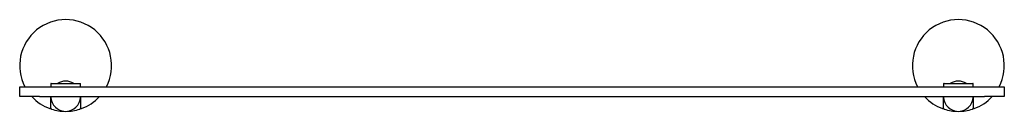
# Model space of a CAD drawing. Header units: millimetres. Extents: x 3837.193 to 3837.793, y 2028.378 to 2028.434.
import ezdxf

# ---------------------------------------------------------------- set-up
doc = ezdxf.new("R2010")
doc.units = ezdxf.units.MM
doc.layers.add('SANINDUSA', color=3, linetype='Continuous')

msp = doc.modelspace()

# ---------------------------------------------------------------- linework, layer by layer
at = {"layer": 'SANINDUSA'}
for p, q in [((3837.19302, 2028.38746), (3837.19302, 2028.39346)), ((3837.19302, 2028.39346), (3837.20502, 2028.39346)), ((3837.20502, 2028.39346), (3837.78102, 2028.39346)), ((3837.21202, 2028.39521), (3837.21202, 2028.39346)), ((3837.21227, 2028.39546), (3837.22102, 2028.39546)), ((3837.22102, 2028.39546), (3837.22977, 2028.39546)), ((3837.23002, 2028.39346), (3837.23002, 2028.39521)), ((3837.75602, 2028.39521), (3837.75602, 2028.39346)), ((3837.75627, 2028.39546), (3837.76502, 2028.39546)), ((3837.76502, 2028.39546), (3837.77377, 2028.39546)), ((3837.77402, 2028.39346), (3837.77402, 2028.39521)), ((3837.78102, 2028.39346), (3837.79302, 2028.39346)), ((3837.79302, 2028.39346), (3837.79302, 2028.38746)), ((3837.20502, 2028.38746), (3837.19302, 2028.38746)), ((3837.20502, 2028.38746), (3837.78102, 2028.38746)), ((3837.21177, 2028.38746), (3837.21177, 2028.3812)), ((3837.21202, 2028.38031), (3837.21202, 2028.38746)), ((3837.23002, 2028.38746), (3837.23002, 2028.38031)), ((3837.23027, 2028.3812), (3837.23027, 2028.38746)), ((3837.75577, 2028.38746), (3837.75577, 2028.3812)), ((3837.75602, 2028.38031), (3837.75602, 2028.38746)), ((3837.77402, 2028.38746), (3837.77402, 2028.38031)), ((3837.77427, 2028.3812), (3837.77427, 2028.38746)), ((3837.79302, 2028.38746), (3837.78102, 2028.38746)), ((3837.21177, 2028.3812), (3837.21177, 2028.38039)), ((3837.23027, 2028.38039), (3837.23027, 2028.3812)), ((3837.75577, 2028.3812), (3837.75577, 2028.38039)), ((3837.77427, 2028.38039), (3837.77427, 2028.3812))]:
    msp.add_line(p, q, dxfattribs=at)
for centre, radius, start, end in [((3837.22102, 2028.40646), 0.028, 332.336, 207.664), ((3837.76502, 2028.40646), 0.028, 332.336, 207.664), ((3837.22098, 2028.38792), 0.00902, 56.753, 123.247), ((3837.76498, 2028.38792), 0.00902, 56.753, 123.247), ((3837.21227, 2028.39521), 0.00025, 90, 180), ((3837.22977, 2028.39521), 0.00025, 0, 90), ((3837.75627, 2028.39521), 0.00025, 90, 180), ((3837.77377, 2028.39521), 0.00025, 0, 90), ((3837.22102, 2028.40646), 0.028, 222.73211, 249.98035), ((3837.22102, 2028.38746), 0.009, 181.63725, 358.36275), ((3837.22102, 2028.40646), 0.028, 290.01965, 317.26789), ((3837.76502, 2028.40646), 0.028, 222.73211, 249.98035), ((3837.76502, 2028.38746), 0.009, 181.63725, 358.36275), ((3837.76502, 2028.40646), 0.028, 290.01965, 317.26789), ((3837.21152, 2028.38039), 0.00025, 249.98035, 0), ((3837.21252, 2028.38031), 0.0005, 180, 251.99555), ((3837.22102, 2028.40646), 0.028, 251.99555, 270), ((3837.22102, 2028.40646), 0.028, 270, 288.00445), ((3837.22952, 2028.38031), 0.0005, 288.00445, 0), ((3837.23052, 2028.38039), 0.00025, 180, 290.01965), ((3837.75552, 2028.38039), 0.00025, 249.98035, 0), ((3837.75652, 2028.38031), 0.0005, 180, 251.99555), ((3837.76502, 2028.40646), 0.028, 251.99555, 270), ((3837.76502, 2028.40646), 0.028, 270, 288.00445), ((3837.77352, 2028.38031), 0.0005, 288.00445, 0), ((3837.77452, 2028.38039), 0.00025, 180, 290.01965)]:
    msp.add_arc(centre, radius, start, end, dxfattribs=at)

doc.saveas('drawing.dxf')
